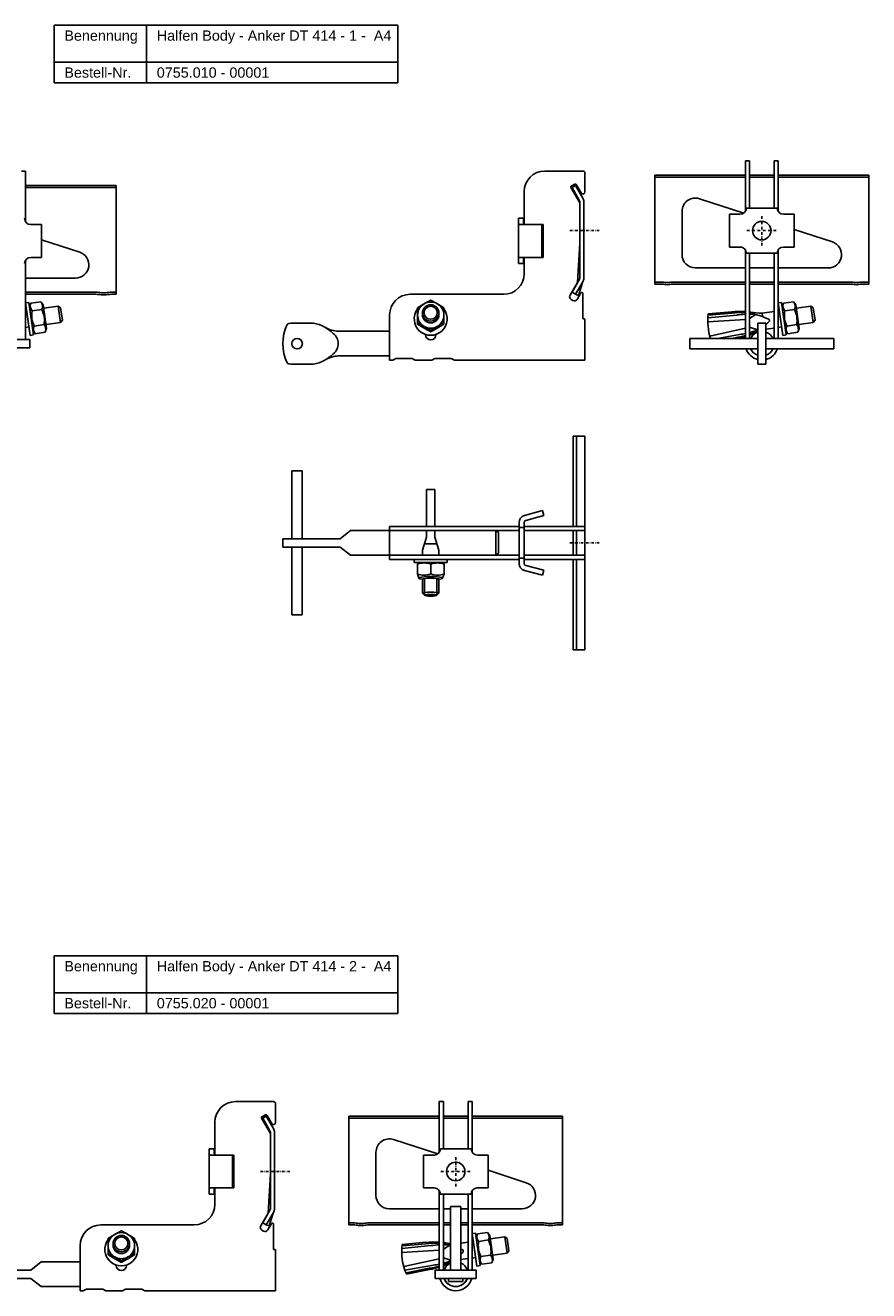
# Model space of a CAD drawing. Header units: millimetres. Extents: x -2174 to -916, y -1210 to 162.
# Tile 4 of 5: x -1931 to -1521, y -454 to 162. Entities that reach past the tile are written whole.
import ezdxf

# ---------------------------------------------------------------- set-up
doc = ezdxf.new("R2010")
doc.units = ezdxf.units.MM
doc.header["$LTSCALE"] = 10
doc.linetypes.add('STRICHPUNKT2', pattern=[0.5, 0.25, -0.125, 0, -0.125])
doc.layers.add('HALFEN', color=2, linetype='Continuous')
doc.styles.add('ARIAL50', font='ARIAL.TTF', dxfattribs={"height": 5})

msp = doc.modelspace()

# ---------------------------------------------------------------- linework, layer by layer
at = {"layer": 'HALFEN'}
for p, q in [((-1917.08, 161.53), (-1749.88, 161.53)), ((-1917.08, 133.53), (-1917.08, 161.53)), ((-1872.11, 133.53), (-1872.11, 161.53)), ((-1749.88, 133.53), (-1749.88, 161.53)), ((-1917.08, 143.53), (-1749.88, 143.53)), ((-1917.08, 133.53), (-1749.88, 133.53)), ((-1580.79, 70.94), (-1580.79, 95.6)), ((-1580.79, 95.6), (-1578.79, 95.6)), ((-1578.79, 72.61), (-1578.79, 95.6)), ((-1566.79, 72.6), (-1566.79, 95.6)), ((-1566.79, 95.6), (-1564.79, 95.6)), ((-1564.79, 70.95), (-1564.79, 95.6)), ((-1932.94, 90.6), (-1930.94, 90.6)), ((-1930.94, 65.95), (-1930.94, 90.6)), ((-1659.85, 90.6), (-1678.35, 90.6)), ((-1659.85, 90.6), (-1678.35, 90.6)), ((-1658.85, 86.34), (-1658.85, 89.6)), ((-1658.85, 80.42), (-1658.85, 89.6)), ((-1658.85, 86.34), (-1658.85, 81.89)), ((-1624.79, 35.6), (-1624.79, 88.59)), ((-1580.79, 88.59), (-1624.79, 88.59)), ((-1580.79, 87.59), (-1624.79, 87.59)), ((-1578.79, 88.59), (-1566.79, 88.59)), ((-1578.79, 87.59), (-1566.79, 87.59)), ((-1520.79, 88.59), (-1564.79, 88.59)), ((-1520.79, 87.59), (-1564.79, 87.59)), ((-1520.79, 35.6), (-1520.79, 88.59)), ((-1886.94, 83.59), (-1930.94, 83.59)), ((-1886.94, 82.59), (-1930.94, 82.59)), ((-1886.94, 30.6), (-1886.94, 83.59)), ((-1688.35, 80.6), (-1688.35, 64.86)), ((-1688.35, 75.6), (-1688.35, 70.6)), ((-1603.09, 77.15), (-1581.56, 70.15)), ((-1611.6, 49.96), (-1611.6, 70.96)), ((-1588.49, 69.61), (-1588.5, 53.61)), ((-1583.28, 69.61), (-1588.49, 69.61)), ((-1565.28, 72.6), (-1580.28, 72.61)), ((-1562.28, 69.59), (-1557.07, 69.59)), ((-1557.07, 69.59), (-1557.08, 53.59)), ((-1928.43, 64.59), (-1923.22, 64.59)), ((-1923.22, 64.59), (-1923.23, 48.59)), ((-1691.18, 67.6), (-1691.18, 45.6)), ((-1688.68, 67.6), (-1691.18, 67.6)), ((-1679.18, 64.6), (-1690.39, 64.6)), ((-1688.68, 67.6), (-1688.68, 65.6)), ((-1679.83, 64.6), (-1679.83, 48.6)), ((-1679.18, 64.6), (-1679.18, 48.6)), ((-1557.08, 62.19), (-1538.46, 56.15)), ((-1923.23, 57.19), (-1904.61, 51.15)), ((-1583.29, 53.61), (-1588.5, 53.61)), ((-1580.79, 9.1), (-1580.79, 52.26)), ((-1580.3, 50.61), (-1565.3, 50.6)), ((-1578.79, 9.1), (-1578.79, 50.61)), ((-1566.79, 9.1), (-1566.79, 50.6)), ((-1564.79, 9.1), (-1564.79, 52.26)), ((-1562.29, 53.59), (-1557.08, 53.59)), ((-1930.94, 8.6), (-1930.94, 47.26)), ((-1928.44, 48.59), (-1923.23, 48.59)), ((-1688.68, 45.6), (-1691.18, 45.6)), ((-1679.18, 48.6), (-1690.39, 48.6)), ((-1688.68, 47.6), (-1688.68, 45.6)), ((-1688.35, 48.34), (-1688.35, 40.6)), ((-1580.79, 43.46), (-1605.1, 43.46)), ((-1578.79, 43.46), (-1566.79, 43.46)), ((-1540.47, 43.46), (-1564.79, 43.46)), ((-1906.62, 38.46), (-1930.94, 38.46)), ((-1930.94, 31.6), (-1896.69, 31.6)), ((-1889.19, 31.6), (-1886.94, 31.6)), ((-1659.85, 18.9), (-1659.85, 31.05)), ((-1622.54, 36.6), (-1624.79, 36.6)), ((-1622.54, 35.6), (-1624.79, 35.6)), ((-1615.04, 36.6), (-1580.79, 36.6)), ((-1615.04, 35.6), (-1580.79, 35.6)), ((-1578.79, 36.6), (-1566.79, 36.6)), ((-1578.79, 35.6), (-1566.79, 35.6)), ((-1564.79, 36.6), (-1530.54, 36.6)), ((-1564.79, 35.6), (-1530.54, 35.6)), ((-1523.04, 36.6), (-1520.79, 36.6)), ((-1523.04, 35.6), (-1520.79, 35.6)), ((-1930.94, 30.6), (-1896.69, 30.6)), ((-1929.35, 26.67), (-1930.94, 26.45)), ((-1930.94, 26.45), (-1928.71, 10.6)), ((-1927.13, 10.82), (-1929.35, 26.67)), ((-1929.07, 24.64), (-1927.46, 13.16)), ((-1928.31, 26.32), (-1929.05, 24.49)), ((-1928.31, 26.32), (-1923.53, 26.99)), ((-1923.53, 26.99), (-1922.31, 25.44)), ((-1922.31, 25.44), (-1920.7, 13.95)), ((-1915.01, 24.8), (-1922.09, 23.81)), ((-1913.89, 16.88), (-1915.01, 24.8)), ((-1913.88, 23.95), (-1915.01, 24.8)), ((-1889.19, 30.6), (-1886.94, 30.6)), ((-1698.35, 30.6), (-1743.85, 30.6)), ((-1563.2, 26.67), (-1564.79, 26.45)), ((-1564.79, 26.45), (-1562.56, 10.6)), ((-1560.98, 10.82), (-1563.2, 26.67)), ((-1562.92, 24.64), (-1561.3, 13.16)), ((-1562.16, 26.32), (-1562.9, 24.49)), ((-1562.16, 26.32), (-1557.38, 26.99)), ((-1557.38, 26.99), (-1556.16, 25.44)), ((-1556.16, 25.44), (-1554.55, 13.95)), ((-1548.85, 24.8), (-1555.93, 23.81)), ((-1547.74, 16.88), (-1548.85, 24.8)), ((-1547.72, 23.95), (-1548.85, 24.8)), ((-1930.4, 22.64), (-1930.94, 22.56)), ((-1927.79, 22.6), (-1923.01, 23.27)), ((-1913.04, 18.01), (-1913.88, 23.95)), ((-1753.85, -1.4), (-1753.85, 20.6)), ((-1737.85, 20.72), (-1737.85, 21.52)), ((-1729.85, 20.72), (-1729.85, 21.52)), ((-1659.15, 18.6), (-1659.55, 18.6)), ((-1584.95, 20.54), (-1598.98, 19.11)), ((-1584.95, 20.54), (-1598.98, 19.11)), ((-1587.4, 22.11), (-1598.82, 21.09)), ((-1587.31, 21.47), (-1598.76, 20.39)), ((-1587.33, 21.46), (-1598.76, 20.39)), ((-1575.74, 20.81), (-1578.79, 18.82)), ((-1575.74, 20.81), (-1578.79, 18.82)), ((-1576.75, 20.9), (-1575.74, 20.81)), ((-1576.75, 20.9), (-1575.74, 20.81)), ((-1566.79, 22.28), (-1572.62, 21.46)), ((-1572.39, 19.86), (-1572.62, 21.46)), ((-1572.38, 19.76), (-1572.48, 20.47)), ((-1564.25, 22.64), (-1564.79, 22.56)), ((-1561.64, 22.6), (-1556.85, 23.27)), ((-1546.89, 18.01), (-1547.72, 23.95)), ((-1929.29, 14.72), (-1930.94, 14.48)), ((-1926.22, 11.45), (-1927.43, 13)), ((-1926.74, 15.17), (-1921.96, 15.84)), ((-1921.44, 12.12), (-1920.7, 13.95)), ((-1913.89, 16.88), (-1920.97, 15.88)), ((-1913.04, 18.01), (-1913.89, 16.88)), ((-1798.85, 16.6), (-1790.85, 16.6)), ((-1778.84, 12.6), (-1753.85, 12.6)), ((-1658.85, -1.4), (-1658.85, 18.3)), ((-1580.79, 18.41), (-1599.06, 17.24)), ((-1580.79, 18.41), (-1599.06, 17.24)), ((-1580.79, 14.09), (-1598.09, 10.31)), ((-1580.79, 14.09), (-1598.09, 10.31)), ((-1578.79, 15.04), (-1578.72, 14.55)), ((-1578.79, 15.04), (-1578.72, 14.55)), ((-1578.72, 14.55), (-1578.79, 14.53)), ((-1578.72, 14.55), (-1578.79, 14.53)), ((-1575.29, 13.49), (-1578.72, 14.55)), ((-1574.79, 13.34), (-1578.72, 14.55)), ((-1575.64, 12.94), (-1574.79, 13.27)), ((-1575.64, 12.94), (-1575.29, 13.07)), ((-1574.79, -3.4), (-1574.79, 16.6)), ((-1570.79, 16.6), (-1574.79, 16.6)), ((-1570.79, -3.4), (-1570.79, 16.6)), ((-1566.79, 14.2), (-1570.79, 13.64)), ((-1563.14, 14.72), (-1564.79, 14.48)), ((-1560.07, 11.45), (-1561.28, 13)), ((-1560.59, 15.17), (-1555.81, 15.84)), ((-1555.29, 12.12), (-1554.55, 13.95)), ((-1547.74, 16.88), (-1554.82, 15.88)), ((-1546.89, 18.01), (-1547.74, 16.88)), ((-1948.94, 8.6), (-1928.94, 8.6)), ((-1928.94, 4.6), (-1928.94, 8.6)), ((-1928.71, 10.6), (-1927.13, 10.82)), ((-1926.22, 11.45), (-1921.44, 12.12)), ((-1736.35, 10.9), (-1736.35, 11.07)), ((-1731.35, 10.9), (-1731.35, 11.07)), ((-1574.79, 9.1), (-1607.79, 9.1)), ((-1607.79, 4.1), (-1607.79, 9.1)), ((-1583.61, 11.03), (-1594.35, 9.1)), ((-1583.61, 11.03), (-1594.35, 9.1)), ((-1585.65, 9.48), (-1587.68, 9.1)), ((-1585.65, 9.48), (-1587.68, 9.1)), ((-1537.79, 9.1), (-1570.79, 9.1)), ((-1562.56, 10.6), (-1560.98, 10.82)), ((-1560.07, 11.45), (-1555.29, 12.12)), ((-1537.79, 4.1), (-1537.79, 9.1)), ((-1948.94, 4.6), (-1928.94, 4.6)), ((-1778.84, 0.6), (-1753.85, 0.6)), ((-1574.79, 4.1), (-1607.79, 4.1)), ((-1537.79, 4.1), (-1570.79, 4.1)), ((-1798.85, -3.4), (-1790.85, -3.4)), ((-1752.35, -1.4), (-1753.85, -1.4)), ((-1752.35, -1.4), (-1750.85, -0.6)), ((-1742.85, -0.6), (-1750.85, -0.6)), ((-1742.85, -0.6), (-1741.35, -1.4)), ((-1733.35, -1.4), (-1741.35, -1.4)), ((-1733.35, -1.4), (-1731.85, -0.6)), ((-1723.85, -0.6), (-1731.85, -0.6)), ((-1723.85, -0.6), (-1722.35, -1.4)), ((-1658.85, -1.4), (-1722.35, -1.4)), ((-1570.79, -3.4), (-1574.79, -3.4)), ((-1664.58, -82.38), (-1664.58, -38.38)), ((-1664.58, -38.38), (-1658.85, -38.38)), ((-1662.85, -82.38), (-1662.85, -38.38)), ((-1658.85, -82.38), (-1658.85, -38.38)), ((-1801.35, -88.38), (-1801.35, -55.38)), ((-1796.35, -55.38), (-1801.35, -55.38)), ((-1796.35, -88.38), (-1796.35, -55.38)), ((-1735.85, -64.36), (-1731.85, -64.36)), ((-1735.85, -82.38), (-1735.85, -64.36)), ((-1731.85, -82.38), (-1731.85, -64.36)), ((-1688.26, -77.01), (-1679.5, -74.67)), ((-1687.61, -79.43), (-1678.85, -77.08)), ((-1678.85, -77.08), (-1679.5, -74.67)), ((-1772.85, -84.38), (-1777.85, -88.38)), ((-1772.85, -84.38), (-1753.85, -84.38)), ((-1690.85, -82.38), (-1753.85, -82.38)), ((-1753.85, -82.38), (-1753.85, -98.38)), ((-1690.85, -84.38), (-1753.85, -84.38)), ((-1735.85, -87.61), (-1735.85, -84.38)), ((-1731.85, -87.61), (-1731.85, -84.38)), ((-1702.25, -84.38), (-1702.25, -96.38)), ((-1702.25, -84.38), (-1700.85, -85.38)), ((-1700.85, -85.38), (-1700.85, -95.38)), ((-1690.85, -80.39), (-1690.85, -100.36)), ((-1688.35, -82.88), (-1690.85, -82.88)), ((-1688.35, -80.39), (-1688.35, -100.36)), ((-1658.85, -82.38), (-1688.35, -82.38)), ((-1688.35, -82.38), (-1688.35, -84.38)), ((-1658.85, -84.38), (-1688.35, -84.38)), ((-1688.35, -84.38), (-1688.35, -96.38)), ((-1664.58, -96.38), (-1664.58, -84.38)), ((-1662.85, -96.38), (-1662.85, -84.38)), ((-1658.85, -82.38), (-1658.85, -98.38)), ((-1805.85, -88.38), (-1777.85, -88.38)), ((-1805.85, -88.38), (-1805.85, -92.38)), ((-1735.85, -87.61), (-1737.85, -93.86)), ((-1730.81, -90.86), (-1736.85, -90.86)), ((-1731.85, -87.61), (-1729.85, -93.86)), ((-1805.85, -92.38), (-1777.85, -92.38)), ((-1801.35, -125.38), (-1801.35, -92.38)), ((-1796.35, -125.38), (-1796.35, -92.38)), ((-1772.85, -96.38), (-1777.85, -92.38)), ((-1772.85, -96.38), (-1753.85, -96.38)), ((-1690.85, -96.38), (-1753.85, -96.38)), ((-1690.85, -98.38), (-1753.85, -98.38)), ((-1741.85, -98.38), (-1725.85, -98.38)), ((-1741.85, -98.38), (-1741.85, -99.96)), ((-1737.85, -96.38), (-1737.85, -93.86)), ((-1729.85, -96.38), (-1729.85, -93.86)), ((-1725.85, -98.38), (-1725.85, -99.96)), ((-1702.25, -96.38), (-1700.85, -95.38)), ((-1688.35, -97.88), (-1690.85, -97.88)), ((-1658.85, -96.38), (-1688.35, -96.38)), ((-1688.35, -96.38), (-1688.35, -98.38)), ((-1658.85, -98.38), (-1688.35, -98.38)), ((-1664.58, -142.38), (-1664.58, -98.38)), ((-1662.85, -142.38), (-1662.85, -98.38)), ((-1658.85, -142.38), (-1658.85, -98.38)), ((-1741.85, -99.96), (-1725.85, -99.96)), ((-1739.65, -99.96), (-1740.35, -100.7)), ((-1740.35, -100.7), (-1740.35, -105.48)), ((-1739.65, -99.96), (-1728.05, -99.96)), ((-1733.85, -105.48), (-1733.85, -100.7)), ((-1728.05, -99.96), (-1727.35, -100.7)), ((-1727.35, -100.7), (-1727.35, -105.48)), ((-1688.26, -103.74), (-1679.5, -106.09)), ((-1687.61, -101.33), (-1678.85, -103.67)), ((-1678.85, -103.67), (-1679.5, -106.09)), ((-1740.35, -105.48), (-1739.65, -107.5)), ((-1737.85, -114.86), (-1737.85, -108.09)), ((-1736.85, -115.86), (-1736.85, -107.74)), ((-1730.85, -115.86), (-1730.85, -107.75)), ((-1729.85, -114.86), (-1729.85, -108.09)), ((-1727.35, -105.48), (-1728.05, -107.5)), ((-1736.85, -115.86), (-1737.85, -114.86)), ((-1730.85, -115.86), (-1729.85, -114.86)), ((-1796.35, -125.38), (-1801.35, -125.38)), ((-1664.58, -142.38), (-1658.85, -142.38)), ((-1917.08, -291.38), (-1749.88, -291.38)), ((-1917.08, -319.38), (-1917.08, -291.38)), ((-1872.11, -319.38), (-1872.11, -291.38)), ((-1749.88, -319.38), (-1749.88, -291.38)), ((-1917.08, -309.38), (-1749.88, -309.38)), ((-1917.08, -319.38), (-1749.88, -319.38)), ((-1810.35, -362.3), (-1828.85, -362.3)), ((-1810.35, -362.3), (-1828.85, -362.3)), ((-1809.35, -366.57), (-1809.35, -363.3)), ((-1809.35, -372.49), (-1809.35, -363.3)), ((-1729.67, -386.97), (-1729.67, -362.3)), ((-1729.67, -362.3), (-1727.67, -362.3)), ((-1727.67, -385.3), (-1727.67, -362.3)), ((-1715.67, -385.31), (-1715.67, -362.3)), ((-1715.67, -362.3), (-1713.67, -362.3)), ((-1713.67, -386.96), (-1713.67, -362.3)), ((-1809.35, -366.57), (-1809.35, -371.01)), ((-1773.67, -422.31), (-1773.67, -369.32)), ((-1729.67, -369.32), (-1773.67, -369.32)), ((-1727.67, -369.32), (-1715.67, -369.32)), ((-1669.67, -369.32), (-1713.67, -369.32)), ((-1669.67, -422.31), (-1669.67, -369.32)), ((-1838.85, -372.3), (-1838.85, -388.05)), ((-1729.67, -370.32), (-1773.67, -370.32)), ((-1727.67, -370.32), (-1715.67, -370.32)), ((-1669.67, -370.32), (-1713.67, -370.32)), ((-1838.85, -377.3), (-1838.85, -382.3)), ((-1751.97, -380.76), (-1730.44, -387.76)), ((-1841.67, -385.3), (-1841.67, -407.3)), ((-1839.17, -385.3), (-1841.67, -385.3)), ((-1839.17, -385.3), (-1839.17, -387.3)), ((-1760.48, -407.94), (-1760.48, -386.94)), ((-1714.16, -385.31), (-1729.16, -385.3)), ((-1829.67, -388.3), (-1840.89, -388.3)), ((-1830.32, -388.3), (-1830.32, -404.3)), ((-1829.67, -388.3), (-1829.67, -404.3)), ((-1737.37, -388.29), (-1737.38, -404.29)), ((-1732.16, -388.3), (-1737.37, -388.29)), ((-1711.16, -388.31), (-1705.95, -388.32)), ((-1705.95, -388.32), (-1705.96, -404.32)), ((-1705.96, -395.71), (-1687.34, -401.76)), ((-1829.67, -404.3), (-1840.89, -404.3)), ((-1839.17, -405.3), (-1839.17, -407.3)), ((-1838.85, -404.56), (-1838.85, -412.3)), ((-1732.17, -404.3), (-1737.38, -404.29)), ((-1729.67, -444.3), (-1729.67, -405.65)), ((-1713.67, -444.3), (-1713.67, -405.64)), ((-1711.17, -404.31), (-1705.96, -404.32)), ((-1839.17, -407.3), (-1841.67, -407.3)), ((-1729.18, -407.3), (-1714.18, -407.31)), ((-1727.67, -444.3), (-1727.67, -407.3)), ((-1715.67, -444.3), (-1715.67, -407.31)), ((-1729.67, -414.44), (-1753.98, -414.44)), ((-1727.67, -414.44), (-1724.17, -414.44)), ((-1724.17, -413.3), (-1724.17, -444.3)), ((-1719.17, -413.3), (-1724.17, -413.3)), ((-1719.17, -444.3), (-1719.17, -413.3)), ((-1719.17, -414.44), (-1715.67, -414.44)), ((-1689.35, -414.44), (-1713.67, -414.44)), ((-1848.85, -422.3), (-1894.35, -422.3)), ((-1810.35, -434), (-1810.35, -421.85)), ((-1771.42, -421.31), (-1773.67, -421.31)), ((-1771.42, -422.31), (-1773.67, -422.31)), ((-1763.92, -421.31), (-1729.67, -421.31)), ((-1763.92, -422.31), (-1729.67, -422.31)), ((-1727.67, -421.31), (-1724.17, -421.31)), ((-1727.67, -422.31), (-1724.17, -422.31)), ((-1719.17, -421.31), (-1715.67, -421.31)), ((-1719.17, -422.31), (-1715.67, -422.31)), ((-1713.67, -421.31), (-1679.42, -421.31)), ((-1713.67, -422.31), (-1679.42, -422.31)), ((-1671.92, -421.31), (-1669.67, -421.31)), ((-1671.92, -422.31), (-1669.67, -422.31)), ((-1736.27, -430.74), (-1747.7, -431.82)), ((-1715.67, -430.62), (-1719.17, -431.12)), ((-1712.08, -426.24), (-1713.67, -426.46)), ((-1713.67, -426.46), (-1711.44, -442.3)), ((-1713.13, -430.27), (-1713.67, -430.34)), ((-1709.86, -442.08), (-1712.08, -426.24)), ((-1711.8, -428.26), (-1710.18, -439.75)), ((-1711.04, -426.59), (-1711.78, -428.42)), ((-1711.04, -426.59), (-1706.26, -425.92)), ((-1710.52, -430.3), (-1705.73, -429.63)), ((-1706.26, -425.92), (-1705.04, -427.47)), ((-1705.04, -427.47), (-1703.43, -438.96)), ((-1697.73, -428.1), (-1704.81, -429.1)), ((-1696.62, -436.03), (-1697.73, -428.1)), ((-1696.61, -428.95), (-1697.73, -428.1)), ((-1695.77, -434.9), (-1696.61, -428.95)), ((-1904.35, -454.3), (-1904.35, -432.3)), ((-1888.35, -432.19), (-1888.35, -431.38)), ((-1880.34, -432.19), (-1880.34, -431.38)), ((-1809.65, -434.3), (-1810.05, -434.3)), ((-1809.35, -454.3), (-1809.35, -434.6)), ((-1729.67, -434.5), (-1747.94, -435.66)), ((-1733.83, -432.37), (-1747.86, -433.8)), ((-1736.21, -431.44), (-1747.64, -432.52)), ((-1724.62, -432.09), (-1727.67, -434.08)), ((-1725.64, -432), (-1724.62, -432.09)), ((-1709.47, -437.74), (-1704.69, -437.07)), ((-1696.62, -436.03), (-1703.7, -437.02)), ((-1695.77, -434.9), (-1696.62, -436.03)), ((-1923.35, -440.3), (-1928.35, -444.3)), ((-1923.35, -440.3), (-1904.35, -440.3)), ((-1886.85, -442), (-1886.85, -441.84)), ((-1881.85, -442), (-1881.85, -441.84)), ((-1729.67, -438.81), (-1746.97, -442.6)), ((-1732.49, -441.88), (-1746.37, -444.37)), ((-1727.67, -437.86), (-1727.6, -438.36)), ((-1727.6, -438.36), (-1727.67, -438.37)), ((-1724.17, -439.41), (-1727.6, -438.36)), ((-1724.52, -439.97), (-1724.17, -439.83)), ((-1715.67, -438.7), (-1719.17, -439.19)), ((-1712.02, -438.19), (-1713.67, -438.42)), ((-1711.44, -442.3), (-1709.86, -442.08)), ((-1708.95, -441.46), (-1710.16, -439.9)), ((-1708.95, -441.46), (-1704.17, -440.78)), ((-1704.17, -440.78), (-1703.43, -438.96)), ((-1956.35, -444.3), (-1928.35, -444.3)), ((-1956.35, -448.3), (-1928.35, -448.3)), ((-1923.35, -452.3), (-1928.35, -448.3)), ((-1734.53, -443.42), (-1745.81, -445.54)), ((-1734.42, -444.06), (-1745.69, -446.18)), ((-1731.67, -444.3), (-1711.67, -444.3)), ((-1731.67, -448.3), (-1731.67, -444.3)), ((-1731.67, -448.3), (-1711.67, -448.3)), ((-1725.17, -448.3), (-1725.17, -449.8)), ((-1718.17, -449.8), (-1718.17, -448.3)), ((-1711.67, -448.3), (-1711.67, -444.3)), ((-1923.35, -452.3), (-1904.35, -452.3)), ((-1902.85, -454.3), (-1904.35, -454.3)), ((-1902.85, -454.3), (-1901.35, -453.5)), ((-1893.35, -453.5), (-1901.35, -453.5)), ((-1893.35, -453.5), (-1891.85, -454.3)), ((-1883.85, -454.3), (-1891.85, -454.3)), ((-1883.85, -454.3), (-1882.35, -453.5)), ((-1874.35, -453.5), (-1882.35, -453.5)), ((-1874.35, -453.5), (-1872.85, -454.3)), ((-1809.35, -454.3), (-1872.85, -454.3)), ((-1718.17, -449.8), (-1725.17, -449.8))]:
    msp.add_line(p, q, dxfattribs=at)
at = {"layer": 'HALFEN', "extrusion": (0, 1, 0)}
for p, q in [((-1661.37, 75.06), (-1665.7, 82.55)), ((-1665.52, 83.23), (-1663.78, 84.23)), ((-1663.37, 83.59), (-1665.11, 82.59)), ((-1665.11, 82.59), (-1661.58, 76.47)), ((-1659.84, 77.47), (-1663.37, 83.59)), ((-1663.1, 84.05), (-1660.72, 79.92)), ((-1661.37, 75.72), (-1661.37, 38.46)), ((-1659.37, 38.46), (-1659.37, 75.72)), ((-1662.5, 36.32), (-1661.37, 55.43)), ((-1661.58, 37.71), (-1665.11, 31.6)), ((-1666.07, 30.15), (-1662.5, 36.32)), ((-1665.11, 31.6), (-1663.39, 30.6)), ((-1663.37, 30.6), (-1659.84, 36.71)), ((-1660.78, 31.3), (-1662.6, 28.15)), ((-1661.97, 30.1), (-1660.06, 36.33)), ((-1664.65, 27.6), (-1665.52, 28.1)), ((-1663.37, 30.6), (-1663.39, 30.6)), ((-1663.03, 30.48), (-1663.37, 30.6)), ((-1661.97, 30.1), (-1663.03, 30.48)), ((-1740.25, 16.03), (-1740.25, 16.77)), ((-1733.85, 12.36), (-1733.85, 13.1)), ((-1727.45, 16.03), (-1727.45, 16.77)), ((-1816.01, -369.67), (-1814.28, -368.67)), ((-1813.87, -369.32), (-1815.6, -370.32)), ((-1810.34, -375.43), (-1813.87, -369.32)), ((-1813.6, -368.85), (-1811.21, -372.99)), ((-1811.87, -377.84), (-1816.2, -370.35)), ((-1815.6, -370.32), (-1812.07, -376.43)), ((-1811.87, -377.18), (-1811.87, -414.44)), ((-1809.87, -414.44), (-1809.87, -377.18)), ((-1813, -416.59), (-1811.87, -397.47)), ((-1816.56, -422.75), (-1813, -416.59)), ((-1812.07, -415.19), (-1815.6, -421.31)), ((-1813.87, -422.31), (-1810.34, -416.19)), ((-1812.47, -422.81), (-1810.56, -416.57)), ((-1815.15, -425.3), (-1816.01, -424.8)), ((-1815.6, -421.31), (-1813.88, -422.3)), ((-1813.87, -422.31), (-1813.88, -422.3)), ((-1813.53, -422.43), (-1813.87, -422.31)), ((-1812.47, -422.81), (-1813.53, -422.43)), ((-1811.28, -421.6), (-1813.1, -424.75)), ((-1890.75, -436.87), (-1890.75, -436.14)), ((-1877.95, -436.87), (-1877.95, -436.14)), ((-1884.35, -440.54), (-1884.35, -439.8))]:
    msp.add_line(p, q, dxfattribs=at)
at = {"layer": 'HALFEN', "color": 1, "linetype": 'STRICHPUNKT2', "ltscale": 0.5}
for p, q in [((-1572.79, 54.35), (-1572.79, 68.85)), ((-1666.1, 61.6), (-1651.6, 61.6)), ((-1580.04, 61.6), (-1565.54, 61.6)), ((-1666.1, -90.38), (-1651.6, -90.38)), ((-1721.67, -403.55), (-1721.67, -389.05)), ((-1816.6, -396.3), (-1802.1, -396.3)), ((-1728.92, -396.3), (-1714.42, -396.3))]:
    msp.add_line(p, q, dxfattribs=at)
at = {"layer": 'HALFEN'}
for centre, radius in [((-1572.79, 61.6), 4.5), ((-1798.85, 6.6), 2.55), ((-1721.67, -396.3), 4.5)]:
    msp.add_circle(centre, radius, dxfattribs=at)
for centre, radius, start, end in [((-1678.35, 80.6), 10, 90, 180), ((-1659.85, 89.6), 1, 0, 90), ((-1665.27, 82.8), 0.5, 120, 210), ((-1663.53, 83.8), 0.5, 30, 120), ((-1659.85, 80.42), 1, 210, 0), ((-1662.87, 75.72), 1.5, 0, 30), ((-1662.87, 75.72), 3.5, 360, 30), ((-1605.1, 70.96), 6.5, 72, 180), ((-1583.28, 72.61), 3, 269.95559, 359.95559), ((-1562.28, 72.59), 3, 179.95559, 269.95559), ((-1928.43, 67.59), 3, 179.95559, 269.95559), ((-1540.47, 49.96), 6.5, 270, 72), ((-1906.62, 44.96), 6.5, 270, 72), ((-1605.1, 49.96), 6.5, 180, 270), ((-1583.3, 50.61), 3, 359.95559, 89.95559), ((-1562.3, 50.59), 3, 89.95559, 179.95559), ((-1928.45, 45.59), 3, 89.95559, 179.95559), ((-1698.35, 40.6), 10, 270, 0), ((-1662.87, 38.46), 1.5, 330, 360), ((-1662.87, 38.46), 3.5, 330, 0), ((-1896.69, 15.6), 16, 80.36636, 90), ((-1892.94, 37.69), 6.41, 260.36636, 279.63364), ((-1889.19, 15.6), 16, 90, 99.63364), ((-1660.35, 31.05), 0.5, 0, 150), ((-1622.54, 20.6), 16, 80.36636, 90), ((-1622.54, 20.6), 15, 80.36636, 90), ((-1618.79, 42.69), 7.41, 260.36636, 279.63364), ((-1618.79, 42.69), 6.41, 260.36636, 279.63364), ((-1615.04, 20.6), 16, 90, 99.63364), ((-1615.04, 20.6), 15, 90, 99.63364), ((-1530.54, 20.6), 16, 80.36636, 90), ((-1530.54, 20.6), 15, 80.36636, 90), ((-1526.79, 42.69), 7.41, 260.36636, 279.63364), ((-1526.79, 42.69), 6.41, 260.36636, 279.63364), ((-1523.04, 20.6), 16, 90, 99.63364), ((-1523.04, 20.6), 15, 90, 99.63364), ((-1925.34, 24.84), 3.32, 162.43847, 222.43847), ((-1925.98, 24.75), 3.32, 333.56153, 33.56153), ((-1896.69, 15.6), 15, 80.36636, 90), ((-1892.94, 37.69), 7.41, 260.36636, 279.63364), ((-1889.19, 15.6), 15, 90, 99.63364), ((-1743.85, 20.6), 10, 90, 180), ((-1664.77, 29.4), 1.5, 150, 240), ((-1663.9, 28.9), 1.5, 240, 330), ((-1559.19, 24.84), 3.32, 162.43847, 222.43847), ((-1559.83, 24.75), 3.32, 333.56153, 33.56153), ((-1915.56, 20.53), 12.4, 170.38303, 205.61697), ((-1934.19, 17.91), 12.4, 350.38303, 25.61697), ((-1733.85, 18.67), 8, 143.1301, 36.8699), ((-1659.55, 18.9), 0.3, 180, 270), ((-1659.15, 18.3), 0.3, 0, 90), ((-1572.26, 17.48), 26.8, 172.24397, 198.21103), ((-1572.26, 17.48), 26.8, 172.24397, 198.21103), ((-1583.39, -19.99), 42.29, 86.47165, 95.44157), ((-1583.23, -8.91), 30.65, 85.43459, 97.65576), ((-1578.93, -22.73), 43.69, 92.44132, 97.9226), ((-1583.39, -19.99), 42.29, 83.07738, 83.75165), ((-1583.39, -19.99), 42.29, 83.07738, 83.75165), ((-1583.23, -8.91), 30.65, 63.44584, 81.67144), ((-1578.93, -22.73), 43.69, 87.15167, 89.81779), ((-1578.93, -22.73), 43.69, 87.15167, 89.81779), ((-1573.56, 41.98), 20.54, 256.67305, 272.61653), ((-1569.7, 17.94), 0.594, 357.93529, 73.26541), ((-1549.41, 20.53), 12.4, 170.38303, 205.61697), ((-1568.04, 17.91), 12.4, 350.38303, 25.61697), ((-1923.77, 13.69), 3.32, 153.56153, 213.56153), ((-1924.41, 13.6), 3.32, 342.43847, 42.43847), ((-1785.29, 6.6), 20.55, 153.10667, 206.89333), ((-1802.73, 15.45), 1, 95.71948, 153.10667), ((-1799.51, -16.77), 33.38, 88.87071, 95.71948), ((-1794.31, -1.79), 18.71, 45.68888, 79.34138), ((-1778.14, 26.15), 13.57, 240.09537, 267.05052), ((-1590.07, 39.81), 30.65, 291.60765, 299.91754), ((-1589.75, 54.29), 43.69, 284.53264, 288.84833), ((-1589.75, 54.29), 43.69, 284.53264, 288.84833), ((-1566.75, -6.44), 20.54, 113.02649, 119.32695), ((-1590.07, 39.81), 30.65, 308.99536, 312.55416), ((-1569.67, 17.73), 0.594, 302.73459, 18.06471), ((-1557.62, 13.69), 3.32, 153.56153, 213.56153), ((-1558.26, 13.6), 3.32, 342.43847, 42.43847), ((-1785.28, 6.6), 6.43, 308.92503, 51.07497), ((-1733.85, 10.9), 2.5, 180, 0), ((-1590.07, 39.81), 30.65, 278.34424, 287.63767), ((-1593.28, 50.41), 42.29, 282.33498, 287.18811), ((-1593.28, 50.41), 42.29, 282.33498, 287.18811), ((-1589.75, 54.29), 43.69, 278.0774, 281.83857), ((-1589.75, 54.29), 43.69, 278.0774, 281.83857), ((-1593.28, 50.41), 42.29, 290.04791, 292.92262), ((-1593.28, 50.41), 42.29, 290.04791, 292.92262), ((-1572.79, 6.6), 6, 109.47122, 155.37568), ((-1572.79, 6.6), 6, 24.62432, 70.52878), ((-1794.31, 14.99), 18.71, 280.65862, 314.31112), ((-1778.14, -12.95), 13.57, 92.94948, 119.90463), ((-1572.79, 6.6), 8, 198.20996, 255.52249), ((-1572.79, 6.6), 6, 204.62432, 250.52878), ((-1572.79, 6.6), 8, 284.47751, 341.79004), ((-1572.79, 6.6), 6, 289.47122, 335.37568), ((-1802.73, -2.24), 1, 206.89333, 264.28052), ((-1799.51, 29.98), 33.38, 264.28052, 271.12929), ((-1687.35, -80.39), 3.5, 105, 180), ((-1687.35, -80.39), 1, 105, 180), ((-1737.1, -109.49), 9.37, 69.70545, 110.29455), ((-1730.6, -109.49), 9.37, 69.70545, 110.29455), ((-1687.35, -100.36), 3.5, 180, 255), ((-1687.35, -100.36), 1, 180, 255), ((-1737.1, -96.69), 9.37, 249.70545, 290.29455), ((-1730.6, -96.69), 9.37, 249.70545, 290.29455), ((-1828.85, -372.3), 10, 90, 180), ((-1810.35, -363.3), 1, 0, 90), ((-1814.03, -369.1), 0.5, 30, 120), ((-1815.76, -370.1), 0.5, 120, 210), ((-1810.35, -372.49), 1, 210, 0), ((-1813.37, -377.18), 3.5, 360, 30), ((-1813.37, -377.18), 1.5, 0, 30), ((-1753.98, -386.94), 6.5, 72, 180), ((-1732.16, -385.3), 3, 269.95559, 359.95559), ((-1711.16, -385.31), 3, 179.95559, 269.95559), ((-1732.18, -407.3), 3, 359.95559, 89.95559), ((-1711.18, -407.31), 3, 89.95559, 179.95559), ((-1689.35, -407.94), 6.5, 270, 72), ((-1848.85, -412.3), 10, 270, 0), ((-1753.98, -407.94), 6.5, 180, 270), ((-1813.37, -414.44), 1.5, 330, 360), ((-1813.37, -414.44), 3.5, 330, 0), ((-1894.35, -432.3), 10, 90, 180), ((-1815.26, -423.5), 1.5, 150, 240), ((-1814.4, -424), 1.5, 240, 330), ((-1810.85, -421.85), 0.5, 0, 150), ((-1771.42, -437.31), 16, 80.36636, 90), ((-1771.42, -437.31), 15, 80.36636, 90), ((-1767.67, -415.22), 7.41, 260.36636, 279.63364), ((-1767.67, -415.22), 6.41, 260.36636, 279.63364), ((-1763.92, -437.31), 16, 90, 99.63364), ((-1763.92, -437.31), 15, 90, 99.63364), ((-1679.42, -437.31), 16, 80.36636, 90), ((-1679.42, -437.31), 15, 80.36636, 90), ((-1675.67, -415.22), 7.41, 260.36636, 279.63364), ((-1675.67, -415.22), 6.41, 260.36636, 279.63364), ((-1671.92, -437.31), 16, 90, 99.63364), ((-1671.92, -437.31), 15, 90, 99.63364), ((-1884.35, -434.24), 8, 143.1301, 36.8699), ((-1732.27, -472.89), 42.29, 86.47165, 95.44157), ((-1732.27, -472.89), 42.29, 83.07738, 83.75165), ((-1722.44, -410.93), 20.54, 256.67305, 265.17141), ((-1708.07, -428.07), 3.32, 162.43847, 222.43847), ((-1698.29, -432.38), 12.4, 170.38303, 205.61697), ((-1708.71, -428.16), 3.32, 333.56153, 33.56153), ((-1716.92, -435), 12.4, 350.38303, 25.61697), ((-1810.05, -434), 0.3, 180, 270), ((-1809.65, -434.6), 0.3, 0, 90), ((-1721.14, -435.43), 26.8, 172.24397, 203.64347), ((-1732.11, -461.81), 30.65, 85.43459, 97.65576), ((-1727.81, -475.64), 43.69, 92.44132, 97.9226), ((-1732.11, -461.81), 30.65, 74.98685, 81.67144), ((-1727.81, -475.64), 43.69, 87.15167, 89.81779), ((-1732.11, -461.81), 30.65, 63.44584, 65.02826), ((-1738.95, -413.09), 30.65, 310.20847, 312.55416), ((-1718.58, -434.97), 0.594, 357.93529, 73.26541), ((-1718.55, -435.17), 0.594, 302.73459, 18.06471), ((-1707.14, -439.31), 3.32, 342.43847, 42.43847), ((-1884.35, -442), 2.5, 180, 0), ((-1738.95, -413.09), 30.65, 278.34424, 287.63767), ((-1742.16, -402.49), 42.29, 280.55843, 287.18811), ((-1738.63, -398.62), 43.69, 278.0774, 281.83857), ((-1738.95, -413.09), 30.65, 291.60765, 298.84489), ((-1738.63, -398.62), 43.69, 284.53264, 288.84833), ((-1742.16, -402.49), 42.29, 290.04791, 292.92262), ((-1721.67, -446.3), 6, 114.62432, 160.52878), ((-1715.63, -459.35), 20.54, 114.55078, 119.32695), ((-1721.67, -446.3), 6, 19.47122, 65.37568), ((-1706.5, -439.22), 3.32, 153.56153, 213.56153), ((-1721.67, -446.3), 8, 194.47751, 345.52249), ((-1721.67, -446.3), 6, 199.47122, 245.37568), ((-1721.67, -446.3), 6, 199.47122, 340.52878), ((-1721.67, -446.3), 6, 294.62432, 340.52878)]:
    msp.add_arc(centre, radius, start, end, dxfattribs=at)
for centre, major_axis, ratio, start_param, end_param in [((-1733.85, 20.51), (-6.4, 0), 0.992546, -1.047198, 0), ((-1733.85, 20.51), (-6.4, 0), 0.992546, -2.094395, -1.047198), ((-1733.85, 20.51), (-6.4, 0), 0.992546, -3.141593, -2.094395), ((-1733.85, 20.51), (-6.4, 0), 0.992546, 0, 1.047198), ((-1733.85, 20.64), (4, 0), 0.992546, 3.123186, 4.712389), ((-1733.85, 20.64), (4, 0), 0.992546, -1.570796, 0.018407), ((-1733.85, 20.51), (-6.4, 0), 0.992546, 2.094395, 3.141593), ((-1733.85, 20.51), (-6.4, 0), 0.992546, 1.047198, 2.094395), ((-1733.85, -107.5), (-5.8, 0), 0.139173, 2.331809, 7.092969), ((-1733.85, -108.11), (4, 0), 0.139033, 0.050629, 3.096659), ((-1733.85, -114.87), (-4, 0), 0.139173, 3.158116, 6.266662), ((-1884.35, -432.4), (-6.4, 0), 0.992546, -1.047198, 0), ((-1884.35, -432.4), (-6.4, 0), 0.992546, -2.094395, -1.047198), ((-1884.35, -432.4), (-6.4, 0), 0.992546, -3.141593, -2.094395), ((-1884.35, -432.4), (-6.4, 0), 0.992546, 0, 1.047198), ((-1884.35, -432.26), (4, 0), 0.992546, 3.123186, 4.712389), ((-1884.35, -432.26), (4, 0), 0.992546, -1.570796, 0.018407), ((-1884.35, -432.4), (-6.4, 0), 0.992546, 2.094395, 3.141593), ((-1884.35, -432.4), (-6.4, 0), 0.992546, 1.047198, 2.094395)]:
    msp.add_ellipse(centre, major_axis=major_axis, ratio=ratio, start_param=start_param, end_param=end_param, dxfattribs=at)
for centre, major_axis, ratio in [((-1733.85, 21.52), (4, 0), 0.992546), ((-1733.85, 21.62), (3.2, 0), 0.992546), ((-1733.85, -115.86), (-3, 0), 0.139173), ((-1884.35, -431.38), (4, 0), 0.992546), ((-1884.35, -431.29), (3.2, 0), 0.992546)]:
    msp.add_ellipse(centre, major_axis=major_axis, ratio=ratio, dxfattribs=at)
for points, knots in [([(-1690.39, 64.6), (-1690.5, 64.6), (-1690.59, 64.62), (-1690.76, 64.69), (-1690.84, 64.74), (-1690.96, 64.88), (-1691.01, 64.97), (-1691.09, 65.17), (-1691.12, 65.29), (-1691.15, 65.55), (-1691.16, 65.69), (-1691.18, 65.99), (-1691.18, 66.14), (-1691.18, 66.3)], [12.939429, 12.939429, 12.939429, 12.939429, 13.450896, 13.450896, 13.981749, 13.981749, 14.512603, 14.512603, 15.043457, 15.043457, 15.58114, 15.58114, 16.065881, 16.065881, 16.065881, 16.065881]), ([(-1688.67, 65.45), (-1688.66, 65.38), (-1688.65, 65.32), (-1688.62, 65.19), (-1688.59, 65.12), (-1688.51, 65), (-1688.46, 64.94), (-1688.39, 64.88), (-1688.37, 64.87), (-1688.34, 64.86)], [4.1764157, 4.1764157, 4.1764157, 4.1764157, 4.4061223, 4.4061223, 4.6848401, 4.6848401, 4.9635579, 4.9635579, 5.0545355, 5.0545355, 5.0545355, 5.0545355]), ([(-1688.34, 64.86), (-1688.3, 64.82), (-1688.26, 64.79), (-1688.16, 64.72), (-1688.1, 64.69), (-1688.04, 64.67)], [2.958333, 2.958333, 2.958333, 2.958333, 3.2000176, 3.2000176, 3.5438255, 3.5438255, 3.5438255, 3.5438255]), ([(-1687.68, 64.6), (-1687.79, 64.6), (-1687.91, 64.62), (-1688.02, 64.66), (-1688.03, 64.67), (-1688.04, 64.67)], [0, 0, 0, 0, 0.6724021, 0.6724021, 0.712352, 0.712352, 0.712352, 0.712352]), ([(-1690.39, 48.6), (-1690.5, 48.6), (-1690.59, 48.58), (-1690.76, 48.52), (-1690.84, 48.47), (-1690.96, 48.32), (-1691.01, 48.24), (-1691.09, 48.03), (-1691.12, 47.91), (-1691.15, 47.66), (-1691.16, 47.51), (-1691.18, 47.22), (-1691.18, 47.07), (-1691.18, 46.91)], [12.939429, 12.939429, 12.939429, 12.939429, 13.450896, 13.450896, 13.981749, 13.981749, 14.512603, 14.512603, 15.043457, 15.043457, 15.58114, 15.58114, 16.065881, 16.065881, 16.065881, 16.065881]), ([(-1688.67, 47.76), (-1688.66, 47.82), (-1688.65, 47.88), (-1688.62, 48.01), (-1688.59, 48.08), (-1688.51, 48.21), (-1688.46, 48.26), (-1688.39, 48.32), (-1688.37, 48.33), (-1688.34, 48.35)], [4.1764157, 4.1764157, 4.1764157, 4.1764157, 4.4061223, 4.4061223, 4.6848401, 4.6848401, 4.9635579, 4.9635579, 5.0545355, 5.0545355, 5.0545355, 5.0545355]), ([(-1688.34, 48.35), (-1688.3, 48.38), (-1688.26, 48.41), (-1688.16, 48.48), (-1688.1, 48.51), (-1688.04, 48.53)], [2.958333, 2.958333, 2.958333, 2.958333, 3.2000176, 3.2000176, 3.5438255, 3.5438255, 3.5438255, 3.5438255]), ([(-1687.68, 48.6), (-1687.79, 48.6), (-1687.91, 48.58), (-1688.02, 48.54), (-1688.03, 48.54), (-1688.04, 48.53)], [0, 0, 0, 0, 0.6724021, 0.6724021, 0.712352, 0.712352, 0.712352, 0.712352]), ([(-1840.89, -388.3), (-1840.99, -388.3), (-1841.09, -388.29), (-1841.26, -388.22), (-1841.34, -388.17), (-1841.46, -388.03), (-1841.51, -387.94), (-1841.59, -387.73), (-1841.61, -387.61), (-1841.65, -387.36), (-1841.66, -387.22), (-1841.67, -386.92), (-1841.67, -386.77), (-1841.67, -386.61)], [12.939429, 12.939429, 12.939429, 12.939429, 13.450896, 13.450896, 13.981749, 13.981749, 14.512603, 14.512603, 15.043457, 15.043457, 15.58114, 15.58114, 16.065881, 16.065881, 16.065881, 16.065881]), ([(-1839.16, -387.46), (-1839.16, -387.52), (-1839.15, -387.58), (-1839.11, -387.71), (-1839.09, -387.78), (-1839.01, -387.91), (-1838.96, -387.96), (-1838.88, -388.02), (-1838.86, -388.03), (-1838.84, -388.05)], [4.1764157, 4.1764157, 4.1764157, 4.1764157, 4.4061223, 4.4061223, 4.6848401, 4.6848401, 4.9635579, 4.9635579, 5.0545355, 5.0545355, 5.0545355, 5.0545355]), ([(-1838.84, -388.05), (-1838.8, -388.08), (-1838.76, -388.12), (-1838.66, -388.18), (-1838.6, -388.21), (-1838.54, -388.24)], [2.958333, 2.958333, 2.958333, 2.958333, 3.2000176, 3.2000176, 3.5438255, 3.5438255, 3.5438255, 3.5438255]), ([(-1838.17, -388.3), (-1838.29, -388.3), (-1838.4, -388.28), (-1838.52, -388.24), (-1838.53, -388.24), (-1838.54, -388.24)], [0, 0, 0, 0, 0.6724021, 0.6724021, 0.712352, 0.712352, 0.712352, 0.712352]), ([(-1840.89, -404.3), (-1840.99, -404.3), (-1841.09, -404.32), (-1841.26, -404.39), (-1841.34, -404.44), (-1841.46, -404.58), (-1841.51, -404.67), (-1841.59, -404.88), (-1841.61, -404.99), (-1841.65, -405.25), (-1841.66, -405.39), (-1841.67, -405.69), (-1841.67, -405.84), (-1841.67, -406)], [12.939429, 12.939429, 12.939429, 12.939429, 13.450896, 13.450896, 13.981749, 13.981749, 14.512603, 14.512603, 15.043457, 15.043457, 15.58114, 15.58114, 16.065881, 16.065881, 16.065881, 16.065881]), ([(-1839.16, -405.15), (-1839.16, -405.08), (-1839.15, -405.02), (-1839.11, -404.9), (-1839.09, -404.83), (-1839.01, -404.7), (-1838.96, -404.64), (-1838.88, -404.59), (-1838.86, -404.57), (-1838.84, -404.56)], [4.1764157, 4.1764157, 4.1764157, 4.1764157, 4.4061223, 4.4061223, 4.6848401, 4.6848401, 4.9635579, 4.9635579, 5.0545355, 5.0545355, 5.0545355, 5.0545355]), ([(-1838.84, -404.56), (-1838.8, -404.52), (-1838.76, -404.49), (-1838.66, -404.43), (-1838.6, -404.39), (-1838.54, -404.37)], [2.958333, 2.958333, 2.958333, 2.958333, 3.2000176, 3.2000176, 3.5438255, 3.5438255, 3.5438255, 3.5438255]), ([(-1838.17, -404.3), (-1838.29, -404.3), (-1838.4, -404.32), (-1838.52, -404.37), (-1838.53, -404.37), (-1838.54, -404.37)], [0, 0, 0, 0, 0.6724021, 0.6724021, 0.712352, 0.712352, 0.712352, 0.712352])]:
    msp.add_open_spline(points, degree=3, knots=knots, dxfattribs=at)
for points in [[(-1688.68, 65.6), (-1688.68, 65.55), (-1688.67, 65.5), (-1688.67, 65.45)], [(-1688.68, 47.6), (-1688.68, 47.65), (-1688.67, 47.71), (-1688.67, 47.76)], [(-1839.17, -387.3), (-1839.17, -387.36), (-1839.17, -387.41), (-1839.16, -387.46)], [(-1839.17, -405.3), (-1839.17, -405.25), (-1839.17, -405.2), (-1839.16, -405.15)]]:
    msp.add_open_spline(points, degree=3, dxfattribs=at)
for points, weights in [([(-1740.25, 24.1), (-1738.53, 25.16), (-1737.05, 26.01)], [1.10687800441, 1.09201433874, 1]), ([(-1737.05, 26.01), (-1735.56, 26.86), (-1733.85, 27.77)], [1, 1.09201433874, 1.10687800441]), ([(-1733.85, 27.77), (-1732.13, 26.86), (-1730.65, 26.01)], [1.10687800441, 1.09201433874, 1]), ([(-1730.65, 26.01), (-1729.16, 25.16), (-1727.45, 24.1)], [1, 1.09201433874, 1.10687800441]), ([(-1740.25, 20.51), (-1740.25, 22.21), (-1740.25, 24.1)], [1, 1.09201433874, 1.10687800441]), ([(-1740.25, 16.77), (-1740.25, 18.81), (-1740.25, 20.51)], [1.10687800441, 1.09201433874, 1]), ([(-1727.45, 24.1), (-1727.45, 22.21), (-1727.45, 20.51)], [1.10687800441, 1.09201433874, 1]), ([(-1727.45, 20.51), (-1727.45, 18.81), (-1727.45, 16.77)], [1, 1.09201433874, 1.10687800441]), ([(-1737.05, 15.01), (-1738.53, 15.86), (-1740.25, 16.77)], [1, 1.09201433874, 1.10687800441]), ([(-1740.25, 16.03), (-1738.53, 14.98), (-1737.05, 14.13)], [1.10687800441, 1.09201433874, 1]), ([(-1733.85, 13.1), (-1735.56, 14.15), (-1737.05, 15.01)], [1.10687800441, 1.09201433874, 1]), ([(-1737.05, 14.13), (-1735.56, 13.28), (-1733.85, 12.36)], [1, 1.09201433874, 1.10687800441]), ([(-1730.65, 15.01), (-1732.13, 14.15), (-1733.85, 13.1)], [1, 1.09201433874, 1.10687800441]), ([(-1733.85, 12.36), (-1732.13, 13.28), (-1730.65, 14.13)], [1.10687800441, 1.09201433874, 1]), ([(-1727.45, 16.77), (-1729.16, 15.86), (-1730.65, 15.01)], [1.10687800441, 1.09201433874, 1]), ([(-1730.65, 14.13), (-1729.16, 14.98), (-1727.45, 16.03)], [1, 1.09201433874, 1.10687800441]), ([(-1890.75, -428.8), (-1889.03, -427.75), (-1887.55, -426.9)], [1.10687800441, 1.09201433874, 1]), ([(-1890.75, -432.4), (-1890.75, -430.7), (-1890.75, -428.8)], [1, 1.09201433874, 1.10687800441]), ([(-1887.55, -426.9), (-1886.06, -426.05), (-1884.35, -425.13)], [1, 1.09201433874, 1.10687800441]), ([(-1884.35, -425.13), (-1882.63, -426.05), (-1881.15, -426.9)], [1.10687800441, 1.09201433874, 1]), ([(-1881.15, -426.9), (-1879.66, -427.75), (-1877.95, -428.8)], [1, 1.09201433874, 1.10687800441]), ([(-1877.95, -428.8), (-1877.95, -430.7), (-1877.95, -432.4)], [1.10687800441, 1.09201433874, 1]), ([(-1890.75, -436.14), (-1890.75, -434.1), (-1890.75, -432.4)], [1.10687800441, 1.09201433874, 1]), ([(-1887.55, -437.9), (-1889.03, -437.05), (-1890.75, -436.14)], [1, 1.09201433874, 1.10687800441]), ([(-1890.75, -436.87), (-1889.03, -437.93), (-1887.55, -438.78)], [1.10687800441, 1.09201433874, 1]), ([(-1877.95, -436.14), (-1879.66, -437.05), (-1881.15, -437.9)], [1.10687800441, 1.09201433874, 1]), ([(-1881.15, -438.78), (-1879.66, -437.93), (-1877.95, -436.87)], [1, 1.09201433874, 1.10687800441]), ([(-1877.95, -432.4), (-1877.95, -434.1), (-1877.95, -436.14)], [1, 1.09201433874, 1.10687800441]), ([(-1884.35, -439.8), (-1886.06, -438.75), (-1887.55, -437.9)], [1.10687800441, 1.09201433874, 1]), ([(-1887.55, -438.78), (-1886.06, -439.63), (-1884.35, -440.54)], [1, 1.09201433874, 1.10687800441]), ([(-1881.15, -437.9), (-1882.63, -438.75), (-1884.35, -439.8)], [1, 1.09201433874, 1.10687800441]), ([(-1884.35, -440.54), (-1882.63, -439.63), (-1881.15, -438.78)], [1.10687800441, 1.09201433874, 1])]:
    msp.add_rational_spline(points, weights, degree=2, dxfattribs=at)

# ---------------------------------------------------------------- texts
at = {"layer": 'HALFEN', "style": 'ARIAL50'}
for s, p in [('Benennung', (-1912.08, 154.03)), ('Halfen Body - Anker DT 414 - 1 -  A4', (-1867.11, 154.03)), ('Bestell-Nr.', (-1912.08, 136.03)), ('0755.010 - 00001', (-1867.11, 136.03)), ('Benennung', (-1912.08, -298.88)), ('Halfen Body - Anker DT 414 - 2 -  A4', (-1867.11, -298.88)), ('Bestell-Nr.', (-1912.08, -316.88)), ('0755.020 - 00001', (-1867.11, -316.88))]:
    msp.add_text(s, height=5, dxfattribs=at).set_placement(p)

doc.saveas('drawing.dxf')
